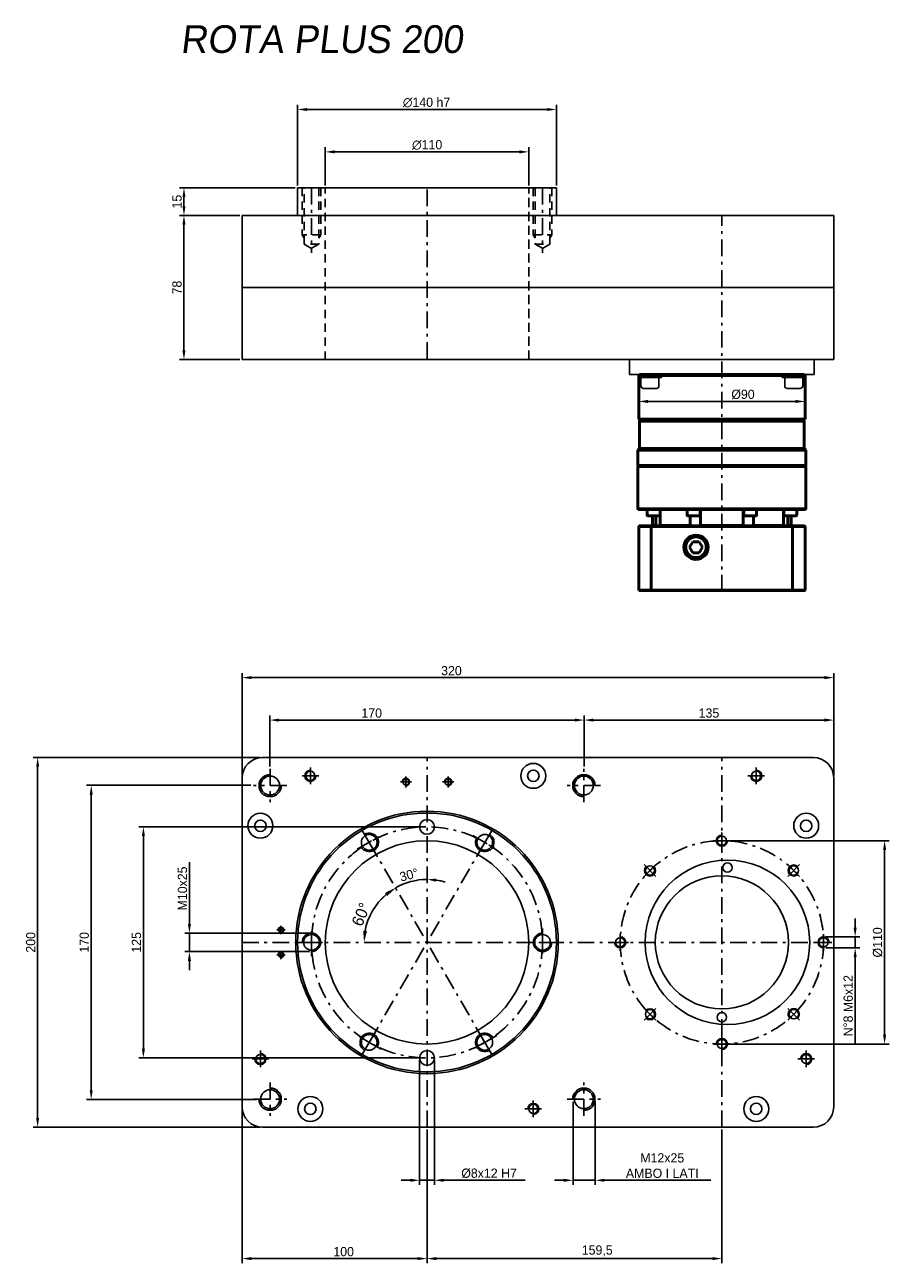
# Model space of a CAD drawing. Extents: x 364 to 832, y 164 to 834.
import ezdxf

# ---------------------------------------------------------------- set-up
doc = ezdxf.new("R2010")
doc.units = 0
doc.header["$LTSCALE"] = 1.5
doc.linetypes.add('PL2', pattern=[11, 6, -2, 1, -2])
doc.linetypes.add('TR2', pattern=[5, 3, -2])
doc.layers.get('0').update_dxf_attribs({"linetype": 'CONTINUOUS'})
doc.layers.get('DEFPOINTS').update_dxf_attribs({"linetype": 'CONTINUOUS'})
for name, color, linetype in [('1', 14, 'CONTINUOUS'), ('ASSI', 241, 'PL2'), ('QUOTE', 60, 'CONTINUOUS'), ('TRATTEGGI', 1, 'TR2')]:
    doc.layers.add(name, color=color, linetype=linetype)
doc.layers.add('Visible (ISO)', color=7, linetype='CONTINUOUS', lineweight=50)
doc.layers.add('Visible Narrow (ISO)', color=7, linetype='CONTINUOUS', lineweight=35)
doc.styles.add('25TXT', font='txt', dxfattribs={"oblique": 7, "height": 5})
doc.dimstyles.get("Standard").update_dxf_attribs({"dimtxt": 0.18, "dimasz": 0.18, "dimexe": 0.18, "dimexo": 0.0625, "dimgap": 0.09, "dimtad": 0, "dimtih": 1, "dimtoh": 1, "dimdec": 4, "dimzin": 0, "dimdsep": 46, "dimtxsty": 'STANDARD', "dimcen": 0.09, "dimadec": 0, "dimazin": 0, "dimtfac": 1, "dimtdec": 4, "dimtofl": 0, "dimtmove": 0, "dimatfit": 3, "dimfxl": 1, "dimtolj": 1, "dimtzin": 0, "dimarcsym": 0})

# ---------------------------------------------------------------- blocks, each defined once
blk = doc.blocks.new('*D12')
at = {"color": 0, "linetype": 'ByBlock', "transparency": 16777216}
for p, q in [((1258.21, 329.02), (1258.21, 256.65)), ((1417.71, 329.02), (1417.71, 256.65)), ((1412.71, 259.15), (1263.21, 259.15))]:
    blk.add_line(p, q, dxfattribs=at)
for points in [[(1263.21, 259.98), (1263.21, 258.31), (1258.21, 259.15)], [(1412.71, 259.98), (1412.71, 258.31), (1417.71, 259.15)]]:
    blk.add_solid(points, dxfattribs=at)
at = {"layer": 'DEFPOINTS', "color": 0, "linetype": 'ByBlock', "transparency": 16777216}
for p in [(1258.21, 330.27), (1417.71, 330.27), (1258.21, 259.15)]:
    blk.add_point(p, dxfattribs=at)
at = {"color": 0, "linetype": 'ByBlock', "transparency": 16777216, "insert": (1350.28, 263.31), "char_height": 5, "attachment_point": 5}
blk.add_mtext('\\A1;159,5', dxfattribs=at)
blk = doc.blocks.new('*D13')
at = {"color": 0, "linetype": 'ByBlock', "transparency": 16777216}
for p, q in [((1162.96, 515.27), (1074.07, 515.27)), ((1076.57, 510.27), (1076.57, 350.27)), ((1165.96, 345.27), (1074.07, 345.27))]:
    blk.add_line(p, q, dxfattribs=at)
for points in [[(1075.74, 510.27), (1077.4, 510.27), (1076.57, 515.27)], [(1075.74, 350.27), (1077.4, 350.27), (1076.57, 345.27)]]:
    blk.add_solid(points, dxfattribs=at)
at = {"layer": 'DEFPOINTS', "color": 0, "linetype": 'ByBlock', "transparency": 16777216}
for p in [(1164.21, 515.27), (1076.57, 345.27), (1167.21, 345.27)]:
    blk.add_point(p, dxfattribs=at)
at = {"color": 0, "linetype": 'ByBlock', "transparency": 16777216, "insert": (1072.82, 430.27), "char_height": 5, "attachment_point": 5, "rotation": 90}
blk.add_mtext('\\A1;170', dxfattribs=at)
blk = doc.blocks.new('*D14')
at = {"color": 0, "linetype": 'ByBlock', "transparency": 16777216}
for p, q in [((1167.96, 530.27), (1045.1, 530.27)), ((1047.6, 525.27), (1047.6, 335.27)), ((1167.96, 330.27), (1045.1, 330.27))]:
    blk.add_line(p, q, dxfattribs=at)
for points in [[(1046.77, 525.27), (1048.44, 525.27), (1047.6, 530.27)], [(1046.77, 335.27), (1048.44, 335.27), (1047.6, 330.27)]]:
    blk.add_solid(points, dxfattribs=at)
at = {"layer": 'DEFPOINTS', "color": 0, "linetype": 'ByBlock', "transparency": 16777216}
for p in [(1169.21, 530.27), (1047.6, 330.27), (1169.21, 330.27)]:
    blk.add_point(p, dxfattribs=at)
at = {"color": 0, "linetype": 'ByBlock', "transparency": 16777216, "insert": (1043.85, 430.27), "char_height": 5, "attachment_point": 5, "rotation": 90}
blk.add_mtext('\\A1;200', dxfattribs=at)
blk = doc.blocks.new('*D15')
at = {"color": 0, "linetype": 'ByBlock', "transparency": 16777216}
for p, q in [((1256.96, 492.77), (1102.3, 492.77)), ((1104.8, 487.77), (1104.8, 372.77)), ((1256.96, 367.77), (1102.3, 367.77))]:
    blk.add_line(p, q, dxfattribs=at)
for points in [[(1103.96, 487.77), (1105.63, 487.77), (1104.8, 492.77)], [(1103.96, 372.77), (1105.63, 372.77), (1104.8, 367.77)]]:
    blk.add_solid(points, dxfattribs=at)
at = {"layer": 'DEFPOINTS', "color": 0, "linetype": 'ByBlock', "transparency": 16777216}
for p in [(1258.21, 492.77), (1104.8, 367.77), (1258.21, 367.77)]:
    blk.add_point(p, dxfattribs=at)
at = {"color": 0, "linetype": 'ByBlock', "transparency": 16777216, "insert": (1101.05, 430.27), "char_height": 5, "attachment_point": 5, "rotation": 90}
blk.add_mtext('\\A1;125', dxfattribs=at)
blk = doc.blocks.new('*D16')
at = {"color": 0, "linetype": 'ByBlock', "transparency": 16777216}
for p, q in [((1158.21, 340.02), (1158.21, 256.65)), ((1258.21, 329.02), (1258.21, 256.65)), ((1253.21, 259.15), (1163.21, 259.15))]:
    blk.add_line(p, q, dxfattribs=at)
for points in [[(1163.21, 259.98), (1163.21, 258.31), (1158.21, 259.15)], [(1253.21, 259.98), (1253.21, 258.31), (1258.21, 259.15)]]:
    blk.add_solid(points, dxfattribs=at)
at = {"layer": 'DEFPOINTS', "color": 0, "linetype": 'ByBlock', "transparency": 16777216}
for p in [(1158.21, 341.27), (1258.21, 330.27), (1158.21, 259.15)]:
    blk.add_point(p, dxfattribs=at)
at = {"color": 0, "linetype": 'ByBlock', "transparency": 16777216, "insert": (1213.12, 262.9), "char_height": 5, "attachment_point": 5}
blk.add_mtext('\\A1;100', dxfattribs=at)
blk = doc.blocks.new('*D17')
at = {"layer": 'DEFPOINTS', "color": 0, "transparency": 16777216}
for p in [(660.82, 252.42), (672.82, 252.42), (660.82, 208.69)]:
    blk.add_point(p, dxfattribs=at)
at = {"layer": 'QUOTE', "color": 0, "lineweight": -2, "transparency": 16777216}
for p, q in [((660.82, 251.17), (660.82, 206.19)), ((672.82, 251.17), (672.82, 206.19)), ((655.82, 208.69), (650.82, 208.69)), ((660.82, 208.69), (672.82, 208.69)), ((677.82, 208.69), (735.32, 208.69))]:
    blk.add_line(p, q, dxfattribs=at)
at = {"layer": 'QUOTE', "color": 0, "transparency": 16777216}
for points in [[(655.82, 209.52), (655.82, 207.86), (660.82, 208.69)], [(677.82, 209.52), (677.82, 207.86), (672.82, 208.69)]]:
    blk.add_solid(points, dxfattribs=at)
at = {"layer": 'QUOTE', "color": 0, "transparency": 16777216, "insert": (709.07, 216.61), "char_height": 5, "attachment_point": 5}
blk.add_mtext('\\A1;M12x25\\PAMBO I LATI', dxfattribs=at)
blk = doc.blocks.new('*D18')
at = {"color": 0, "linetype": 'ByBlock', "transparency": 16777216}
for p, q in [((1156.96, 823.58), (1124.24, 823.58)), ((1126.74, 818.58), (1126.74, 750.58)), ((1156.96, 745.58), (1124.24, 745.58))]:
    blk.add_line(p, q, dxfattribs=at)
for points in [[(1125.91, 818.58), (1127.57, 818.58), (1126.74, 823.58)], [(1125.91, 750.58), (1127.57, 750.58), (1126.74, 745.58)]]:
    blk.add_solid(points, dxfattribs=at)
at = {"layer": 'DEFPOINTS', "color": 0, "linetype": 'ByBlock', "transparency": 16777216}
for p in [(1158.21, 823.58), (1126.74, 745.58), (1158.21, 745.58)]:
    blk.add_point(p, dxfattribs=at)
at = {"color": 0, "linetype": 'ByBlock', "transparency": 16777216, "insert": (1122.99, 784.58), "char_height": 5, "attachment_point": 5, "rotation": 90}
blk.add_mtext('\\A1;78', dxfattribs=at)
blk = doc.blocks.new('*D19')
at = {"color": 0, "linetype": 'ByBlock', "transparency": 16777216}
for p, q in [((1158.21, 520.52), (1158.21, 576.01)), ((1163.21, 573.51), (1473.21, 573.51)), ((1478.21, 520.52), (1478.21, 576.01))]:
    blk.add_line(p, q, dxfattribs=at)
for points in [[(1163.21, 574.35), (1163.21, 572.68), (1158.21, 573.51)], [(1473.21, 574.35), (1473.21, 572.68), (1478.21, 573.51)]]:
    blk.add_solid(points, dxfattribs=at)
at = {"layer": 'DEFPOINTS', "color": 0, "linetype": 'ByBlock', "transparency": 16777216}
for p in [(1478.21, 573.51), (1158.21, 519.27), (1478.21, 519.27)]:
    blk.add_point(p, dxfattribs=at)
at = {"color": 0, "linetype": 'ByBlock', "transparency": 16777216, "insert": (1271.42, 577.26), "char_height": 5, "attachment_point": 5}
blk.add_mtext('\\A1;320', dxfattribs=at)
blk = doc.blocks.new('*D20')
at = {"color": 0, "linetype": 'ByBlock', "transparency": 16777216}
for p, q in [((1173.21, 525.52), (1173.21, 553.05)), ((1178.21, 550.55), (1338.21, 550.55)), ((1343.21, 525.52), (1343.21, 553.05))]:
    blk.add_line(p, q, dxfattribs=at)
for points in [[(1178.21, 551.38), (1178.21, 549.72), (1173.21, 550.55)], [(1338.21, 551.38), (1338.21, 549.72), (1343.21, 550.55)]]:
    blk.add_solid(points, dxfattribs=at)
at = {"layer": 'DEFPOINTS', "color": 0, "linetype": 'ByBlock', "transparency": 16777216}
for p in [(1343.21, 550.55), (1173.21, 524.27), (1343.21, 524.27)]:
    blk.add_point(p, dxfattribs=at)
at = {"color": 0, "linetype": 'ByBlock', "transparency": 16777216, "insert": (1228.29, 554.3), "char_height": 5, "attachment_point": 5}
blk.add_mtext('\\A1;170', dxfattribs=at)
blk = doc.blocks.new('*D21')
at = {"layer": 'DEFPOINTS', "color": 0, "transparency": 16777216}
for p in [(453.31, 342.42), (519.32, 342.42), (519.52, 332.43)]:
    blk.add_point(p, dxfattribs=at)
at = {"layer": 'QUOTE', "color": 0, "lineweight": -2, "transparency": 16777216}
for p, q in [((453.31, 347.42), (453.31, 380.76)), ((518.07, 342.42), (450.81, 342.42)), ((453.31, 332.43), (453.31, 342.42)), ((518.27, 332.43), (450.81, 332.43)), ((453.31, 327.43), (453.31, 322.43))]:
    blk.add_line(p, q, dxfattribs=at)
at = {"layer": 'QUOTE', "color": 0, "transparency": 16777216}
for points in [[(452.47, 347.42), (454.14, 347.42), (453.31, 342.42)], [(452.47, 327.43), (454.14, 327.43), (453.31, 332.43)]]:
    blk.add_solid(points, dxfattribs=at)
at = {"layer": 'QUOTE', "color": 0, "transparency": 16777216, "insert": (449.56, 366.59), "char_height": 5, "attachment_point": 5, "rotation": 90}
blk.add_mtext('\\A1;M10x25', dxfattribs=at)
blk = doc.blocks.new('*D22')
at = {"color": 0, "linetype": 'ByBlock', "transparency": 16777216}
for p, q in [((1203.21, 839.83), (1203.21, 860.51)), ((1208.21, 858.01), (1308.21, 858.01)), ((1313.21, 839.83), (1313.21, 860.51))]:
    blk.add_line(p, q, dxfattribs=at)
for points in [[(1208.21, 858.84), (1208.21, 857.18), (1203.21, 858.01)], [(1308.21, 858.84), (1308.21, 857.18), (1313.21, 858.01)]]:
    blk.add_solid(points, dxfattribs=at)
at = {"layer": 'DEFPOINTS', "color": 0, "linetype": 'ByBlock', "transparency": 16777216}
for p in [(1313.21, 858.01), (1203.21, 838.58), (1313.21, 838.58)]:
    blk.add_point(p, dxfattribs=at)
at = {"color": 0, "linetype": 'ByBlock', "transparency": 16777216, "insert": (1258.29, 861.76), "char_height": 5, "attachment_point": 5}
blk.add_mtext('\\A1;∅110', dxfattribs=at)
blk = doc.blocks.new('*D23')
at = {"color": 0, "linetype": 'ByBlock', "transparency": 16777216}
for p, q in [((1188.21, 839.83), (1188.21, 883.45)), ((1193.21, 880.95), (1323.21, 880.95)), ((1328.21, 839.83), (1328.21, 883.45))]:
    blk.add_line(p, q, dxfattribs=at)
for points in [[(1193.21, 881.78), (1193.21, 880.11), (1188.21, 880.95)], [(1323.21, 881.78), (1323.21, 880.11), (1328.21, 880.95)]]:
    blk.add_solid(points, dxfattribs=at)
at = {"layer": 'DEFPOINTS', "color": 0, "linetype": 'ByBlock', "transparency": 16777216}
for p in [(1328.21, 880.95), (1188.21, 838.58), (1328.21, 838.58)]:
    blk.add_point(p, dxfattribs=at)
at = {"color": 0, "linetype": 'ByBlock', "transparency": 16777216, "insert": (1257.97, 884.7), "char_height": 5, "attachment_point": 5}
blk.add_mtext('\\A1;∅140 h7', dxfattribs=at)
blk = doc.blocks.new('*D24')
at = {"color": 0, "linetype": 'ByBlock', "transparency": 16777216}
for p, q in [((1186.96, 838.58), (1124.24, 838.58)), ((1126.74, 828.58), (1126.74, 833.58)), ((1156.96, 823.58), (1124.24, 823.58))]:
    blk.add_line(p, q, dxfattribs=at)
for points in [[(1125.91, 833.58), (1127.57, 833.58), (1126.74, 838.58)], [(1125.91, 828.58), (1127.57, 828.58), (1126.74, 823.58)]]:
    blk.add_solid(points, dxfattribs=at)
at = {"layer": 'DEFPOINTS', "color": 0, "linetype": 'ByBlock', "transparency": 16777216}
for p in [(1126.74, 838.58), (1188.21, 838.58), (1158.21, 823.58)]:
    blk.add_point(p, dxfattribs=at)
at = {"color": 0, "linetype": 'ByBlock', "transparency": 16777216, "insert": (1122.99, 831.08), "char_height": 5, "attachment_point": 5, "rotation": 90}
blk.add_mtext('\\A1;15', dxfattribs=at)
blk = doc.blocks.new('*D27')
at = {"color": 0, "linetype": 'ByBlock', "transparency": 16777216}
for p, q in [((1343.21, 528.02), (1343.21, 553.05)), ((1348.21, 550.55), (1473.21, 550.55)), ((1478.21, 520.52), (1478.21, 553.05))]:
    blk.add_line(p, q, dxfattribs=at)
for points in [[(1348.21, 551.38), (1348.21, 549.72), (1343.21, 550.55)], [(1473.21, 551.38), (1473.21, 549.72), (1478.21, 550.55)]]:
    blk.add_solid(points, dxfattribs=at)
at = {"layer": 'DEFPOINTS', "color": 0, "linetype": 'ByBlock', "transparency": 16777216}
for p in [(1478.21, 550.55), (1343.21, 526.77), (1478.21, 519.27)]:
    blk.add_point(p, dxfattribs=at)
at = {"color": 0, "linetype": 'ByBlock', "transparency": 16777216, "insert": (1410.71, 554.3), "char_height": 5, "attachment_point": 5}
blk.add_mtext('\\A1;135', dxfattribs=at)
blk = doc.blocks.new('*D28')
at = {"layer": 'DEFPOINTS', "color": 0, "transparency": 16777216}
for p in [(741.32, 392.42), (741.32, 282.42), (829.35, 282.42)]:
    blk.add_point(p, dxfattribs=at)
at = {"layer": 'QUOTE', "color": 0, "lineweight": -2, "transparency": 16777216}
for p, q in [((742.57, 392.42), (831.85, 392.42)), ((829.35, 387.42), (829.35, 287.42)), ((742.57, 282.42), (831.85, 282.42))]:
    blk.add_line(p, q, dxfattribs=at)
at = {"layer": 'QUOTE', "color": 0, "transparency": 16777216}
for points in [[(828.51, 387.42), (830.18, 387.42), (829.35, 392.42)], [(828.51, 287.42), (830.18, 287.42), (829.35, 282.42)]]:
    blk.add_solid(points, dxfattribs=at)
at = {"layer": 'QUOTE', "color": 0, "transparency": 16777216, "insert": (825.6, 337.42), "char_height": 5, "attachment_point": 5, "rotation": 90}
blk.add_mtext('\\A1;%%c110', dxfattribs=at)
blk = doc.blocks.new('*D29')
at = {"layer": 'DEFPOINTS', "color": 0, "transparency": 16777216}
for p in [(796.32, 340.42), (796.32, 334.42), (813.42, 334.42)]:
    blk.add_point(p, dxfattribs=at)
at = {"layer": 'QUOTE', "color": 0, "lineweight": -2, "transparency": 16777216}
for p, q in [((813.42, 345.42), (813.42, 350.42)), ((797.57, 340.42), (815.92, 340.42)), ((813.42, 340.42), (813.42, 334.42)), ((797.57, 334.42), (815.92, 334.42)), ((813.42, 329.42), (813.42, 281.92))]:
    blk.add_line(p, q, dxfattribs=at)
at = {"layer": 'QUOTE', "color": 0, "transparency": 16777216}
for points in [[(812.59, 345.42), (814.25, 345.42), (813.42, 340.42)], [(812.59, 329.42), (814.25, 329.42), (813.42, 334.42)]]:
    blk.add_solid(points, dxfattribs=at)
at = {"layer": 'QUOTE', "color": 0, "transparency": 16777216, "insert": (809.67, 303.17), "char_height": 5, "attachment_point": 5, "rotation": 90}
blk.add_mtext('\\A1;N°8 M6x12', dxfattribs=at)
blk = doc.blocks.new('*D30')
at = {"layer": 'DEFPOINTS', "color": 0, "transparency": 16777216}
for p in [(581.82, 437.42), (550.57, 391.55), (575.91, 370.96), (613.07, 283.3), (581.82, 237.42)]:
    blk.add_point(p, dxfattribs=at)
at = {"layer": 'QUOTE', "color": 0, "lineweight": -2, "transparency": 16777216}
for start, end in [(90, 120), (73.16001, 81.58), (128.42, 136.83999)]:
    blk.add_arc((581.82, 337.42), 34.05, start, end, dxfattribs=at)
at = {"layer": 'QUOTE', "color": 0, "transparency": 16777216}
for points in [[(586.75, 370.28), (586.87, 371.94), (581.82, 371.48)], [(560.19, 364.79), (561.13, 363.42), (564.79, 366.92)]]:
    blk.add_solid(points, dxfattribs=at)
at = {"layer": 'QUOTE', "color": 0, "transparency": 16777216, "insert": (572.04, 373.94), "char_height": 5, "attachment_point": 5, "rotation": 15}
blk.add_mtext('\\A1;30°', dxfattribs=at)
blk = doc.blocks.new('*D31')
at = {"layer": 'DEFPOINTS', "color": 0, "transparency": 16777216}
for p in [(577.82, 274.92), (585.82, 274.92), (585.82, 208.69)]:
    blk.add_point(p, dxfattribs=at)
at = {"layer": 'QUOTE', "color": 0, "lineweight": -2, "transparency": 16777216}
for p, q in [((577.82, 273.67), (577.82, 206.19)), ((585.82, 273.67), (585.82, 206.19)), ((572.82, 208.69), (567.82, 208.69)), ((577.82, 208.69), (585.82, 208.69)), ((590.82, 208.69), (634.99, 208.69))]:
    blk.add_line(p, q, dxfattribs=at)
at = {"layer": 'QUOTE', "color": 0, "transparency": 16777216}
for points in [[(572.82, 209.52), (572.82, 207.86), (577.82, 208.69)], [(590.82, 209.52), (590.82, 207.86), (585.82, 208.69)]]:
    blk.add_solid(points, dxfattribs=at)
at = {"layer": 'QUOTE', "color": 0, "transparency": 16777216, "insert": (615.4, 212.44), "char_height": 5, "attachment_point": 5}
blk.add_mtext('\\A1;%%c8x12 H7', dxfattribs=at)
blk = doc.blocks.new('*D32')
at = {"layer": 'DEFPOINTS', "color": 0, "transparency": 16777216}
for p in [(786.32, 630.14), (696.32, 620.54), (786.32, 620.54)]:
    blk.add_point(p, dxfattribs=at)
at = {"layer": 'QUOTE', "color": 0, "lineweight": -2, "transparency": 16777216}
for p, q in [((696.32, 621.79), (696.32, 632.64)), ((701.32, 630.14), (781.32, 630.14)), ((786.32, 621.79), (786.32, 632.64))]:
    blk.add_line(p, q, dxfattribs=at)
at = {"layer": 'QUOTE', "color": 0, "transparency": 16777216}
for points in [[(701.32, 630.97), (701.32, 629.3), (696.32, 630.14)], [(781.32, 630.97), (781.32, 629.3), (786.32, 630.14)]]:
    blk.add_solid(points, dxfattribs=at)
at = {"layer": 'QUOTE', "color": 0, "transparency": 16777216, "insert": (752.75, 633.89), "char_height": 5, "attachment_point": 5}
blk.add_mtext('\\A1;%%c90', dxfattribs=at)

msp = doc.modelspace()

# ---------------------------------------------------------------- linework, layer by layer
at = {"color": 7}
for p, q in [((651.82, 745.74), (511.82, 745.74)), ((511.82, 745.74), (511.82, 730.74)), ((651.82, 745.74), (651.82, 730.74)), ((481.82, 652.74), (481.82, 730.74)), ((801.82, 730.74), (481.82, 730.74)), ((801.82, 652.74), (801.82, 730.74)), ((801.82, 691.74), (481.82, 691.74)), ((801.82, 652.74), (481.82, 652.74)), ((492.82, 437.42), (790.82, 437.42)), ((481.82, 248.42), (481.82, 427.03)), ((801.82, 426.42), (801.82, 248.42)), ((790.82, 237.42), (492.82, 237.42))]:
    msp.add_line(p, q, dxfattribs=at)
for centre, radius in [((518.73, 427.53), 2.5), ((639.32, 427.53), 6.75), ((639.32, 427.53), 3.1), ((759.91, 427.53), 2.5), ((496.97, 422.28), 5.1), ((570.4, 424.22), 1.65), ((593.25, 424.22), 1.65), ((666.67, 422.28), 5.1), ((491.71, 400.52), 6.75), ((491.71, 400.52), 3.1), ((581.82, 337.42), 71), ((581.82, 337.42), 70), ((581.82, 399.92), 4), ((786.93, 400.52), 6.75), ((786.93, 400.52), 3.1), ((550.57, 391.55), 4.25), ((613.07, 391.55), 4.25), ((581.82, 337.42), 55), ((741.32, 392.42), 2.5), ((744.32, 337.42), 44.5), ((702.43, 376.32), 2.5), ((744.32, 377.92), 2.5), ((780.21, 376.32), 2.5), ((741.32, 337.42), 36), ((502.82, 344.17), 1.25), ((519.32, 337.42), 4.25), ((644.32, 337.42), 4.25), ((686.32, 337.42), 2.5), ((796.32, 337.42), 2.5), ((502.82, 330.67), 1.25), ((702.43, 298.53), 2.5), ((741.32, 296.92), 2.5), ((780.21, 298.53), 2.5), ((550.57, 283.3), 4.25), ((613.07, 283.3), 4.25), ((741.32, 282.42), 2.5), ((491.71, 274.33), 2.5), ((581.82, 274.92), 4), ((786.93, 274.33), 2.5), ((496.97, 252.57), 5.1), ((666.67, 252.57), 5.1), ((518.73, 247.32), 6.75), ((518.73, 247.32), 3.1), ((639.32, 247.32), 2.5), ((759.91, 247.32), 6.75), ((759.91, 247.32), 3.1)]:
    msp.add_circle(centre, radius, dxfattribs=at)
for centre, start, end in [((492.82, 426.42), 90, 180), ((790.82, 426.42), 360, 90), ((492.82, 248.42), 180, 270), ((790.82, 248.42), 270, 0)]:
    msp.add_arc(centre, 11, start, end, dxfattribs=at)
at = {"color": 7, "linetype": 'ByBlock'}
msp.add_arc((581.82, 337.42), 34.05, 130.53034, 169.46966, dxfattribs=at)
for points in [[(559.09, 364.16), (560.29, 362.46), (564.79, 366.92)], [(549.38, 343.55), (547.3, 343.74), (547.77, 337.42)]]:
    msp.add_solid(points, dxfattribs=at)
at = {"layer": '1', "color": 7, "linetype": 'Continuous'}
for p, q in [((698.82, 644.74), (752.32, 644.74)), ((752.32, 644.74), (783.82, 644.74))]:
    msp.add_line(p, q, dxfattribs=at)
at = {"layer": 'ASSI', "color": 7}
for p, q in [((519.32, 745.74), (519.32, 710.56)), ((581.82, 653.24), (581.82, 745.74)), ((581.82, 653.24), (581.82, 745.74)), ((644.32, 745.74), (644.32, 710.56)), ((741.32, 527.24), (741.32, 730.74)), ((581.82, 237.42), (581.82, 437.42)), ((741.32, 237.42), (741.32, 437.42)), ((496.97, 431.28), (496.97, 413.28)), ((518.73, 432.03), (518.73, 423.03)), ((666.67, 413.28), (666.67, 431.28)), ((759.91, 432.03), (759.91, 423.03)), ((505.97, 422.28), (487.97, 422.28)), ((523.23, 427.53), (514.23, 427.53)), ((567.4, 424.22), (573.4, 424.22)), ((570.4, 421.22), (570.4, 427.22)), ((590.25, 424.22), (596.25, 424.22)), ((593.25, 421.22), (593.25, 427.22)), ((675.67, 422.28), (657.67, 422.28)), ((755.41, 427.53), (764.41, 427.53)), ((546.82, 398.05), (554.32, 385.06)), ((616.82, 398.05), (609.32, 385.06)), ((741.32, 396.92), (741.32, 387.92)), ((544.08, 387.8), (557.07, 395.3)), ((613.07, 391.55), (550.57, 283.3)), ((550.57, 391.55), (613.07, 283.3)), ((606.58, 395.3), (619.57, 387.8)), ((745.82, 392.42), (736.82, 392.42)), ((699.25, 379.5), (705.61, 373.13)), ((705.61, 379.5), (699.25, 373.13)), ((783.39, 379.5), (777.03, 373.13)), ((783.39, 373.13), (777.03, 379.5)), ((500.57, 344.17), (505.07, 344.17)), ((502.82, 341.92), (502.82, 346.42)), ((519.32, 329.92), (519.32, 344.92)), ((644.32, 344.92), (644.32, 329.92)), ((686.32, 341.92), (686.32, 332.92)), ((796.32, 332.92), (796.32, 341.92)), ((481.82, 337.42), (796.82, 337.42)), ((511.82, 337.42), (526.82, 337.42)), ((651.82, 337.42), (636.82, 337.42)), ((681.82, 337.42), (690.82, 337.42)), ((800.82, 337.42), (791.82, 337.42)), ((500.57, 330.67), (505.07, 330.67)), ((502.82, 328.42), (502.82, 332.92)), ((699.25, 295.35), (705.61, 301.72)), ((699.25, 301.72), (705.61, 295.35)), ((783.39, 295.35), (777.03, 301.72)), ((777.03, 295.35), (783.39, 301.72)), ((546.82, 276.8), (554.32, 289.79)), ((616.82, 276.8), (609.32, 289.79)), ((557.07, 279.55), (544.08, 287.05)), ((619.57, 287.05), (606.58, 279.55)), ((736.82, 282.42), (745.82, 282.42)), ((741.32, 277.92), (741.32, 286.92)), ((491.71, 278.83), (491.71, 269.83)), ((786.93, 269.83), (786.93, 278.83)), ((487.21, 274.33), (496.21, 274.33)), ((782.43, 274.33), (791.43, 274.33)), ((496.97, 261.57), (496.97, 243.57)), ((666.67, 243.57), (666.67, 261.57)), ((487.97, 252.57), (505.97, 252.57)), ((639.32, 242.82), (639.32, 251.82)), ((657.67, 252.57), (675.67, 252.57)), ((634.82, 247.32), (643.82, 247.32))]:
    msp.add_line(p, q, dxfattribs=at)
msp.add_circle((581.82, 337.42), 62.5, dxfattribs=at)
at = {"layer": 'ASSI', "color": 0}
msp.add_circle((741.32, 337.42), 55, dxfattribs=at)
at = {"layer": 'DEFPOINTS', "color": 7, "linetype": 'ByBlock'}
for p in [(559.32, 376.4), (604.32, 376.4), (555.73, 359.31), (514.82, 337.42), (514.82, 337.42), (729.82, 337.42), (729.82, 337.42), (559.32, 298.45), (604.32, 298.45)]:
    msp.add_point(p, dxfattribs=at)
at = {"layer": 'QUOTE', "color": 7}
for p, q in [((691.32, 652.74), (691.32, 644.74)), ((791.32, 652.74), (791.32, 644.74)), ((791.32, 644.74), (691.32, 644.74)), ((696.18, 644.24), (696.18, 644.74)), ((696.18, 643.13), (696.18, 644.74)), ((708.68, 643.13), (708.68, 644.74)), ((773.96, 644.24), (773.96, 644.74)), ((773.96, 643.13), (773.96, 644.74)), ((786.46, 643.13), (786.46, 644.74)), ((708.68, 643.13), (696.18, 643.13)), ((697.57, 638.52), (697.57, 643.13)), ((705.9, 637.13), (698.96, 637.13)), ((707.29, 638.52), (707.29, 643.13)), ((786.46, 643.13), (773.96, 643.13)), ((775.35, 638.52), (775.35, 643.13)), ((783.68, 637.13), (776.74, 637.13)), ((785.07, 638.52), (785.07, 643.13))]:
    msp.add_line(p, q, dxfattribs=at)
for centre, start, end in [((698.96, 638.52), 180, 270), ((705.9, 638.52), 270, 0), ((776.74, 638.52), 180, 270), ((783.68, 638.52), 270, 0)]:
    msp.add_arc(centre, 1.39, start, end, dxfattribs=at)
at = {"layer": 'TRATTEGGI', "color": 7}
for p, q in [((514.32, 745.74), (514.32, 720.24)), ((515.32, 715.24), (515.32, 745.74)), ((523.32, 745.74), (523.32, 715.24)), ((524.32, 745.74), (524.32, 720.24)), ((526.82, 652.74), (526.82, 745.74)), ((636.82, 653.24), (636.82, 745.74)), ((636.82, 652.74), (636.82, 745.74)), ((639.32, 745.74), (639.32, 720.24)), ((640.32, 745.74), (640.32, 715.24)), ((648.32, 715.24), (648.32, 745.74)), ((649.32, 745.74), (649.32, 720.24)), ((524.32, 720.24), (514.32, 720.24)), ((514.32, 720.24), (515.32, 718.5)), ((524.32, 720.24), (523.32, 718.5)), ((639.32, 720.24), (640.32, 718.5)), ((639.32, 720.24), (649.32, 720.24)), ((649.32, 720.24), (648.32, 718.5)), ((523.32, 715.24), (515.32, 715.24)), ((519.32, 712.93), (515.32, 715.24)), ((523.32, 715.24), (519.32, 712.93)), ((640.32, 715.24), (648.32, 715.24)), ((640.32, 715.24), (644.32, 712.93)), ((644.32, 712.93), (648.32, 715.24))]:
    msp.add_line(p, q, dxfattribs=at)
at = {"layer": 'TRATTEGGI', "color": 7, "linetype": 'Continuous'}
for centre, radius, start, end in [((518.73, 427.53), 3, 90, 0), ((759.91, 427.53), 3, 180, 90), ((496.97, 422.28), 6, 90, 0), ((570.4, 424.22), 2, 270, 180), ((593.25, 424.22), 2, 270, 180), ((666.67, 422.28), 6, 0, 270), ((550.57, 391.55), 5, 210, 120), ((613.07, 391.55), 5, 150, 60), ((741.32, 392.42), 3, 90, 0), ((702.43, 376.32), 3, 135, 45), ((780.21, 376.32), 3, 45, 315), ((502.82, 344.17), 1.5, 270, 180), ((519.32, 337.42), 5, 270, 180), ((644.32, 337.42), 5, 90, 0), ((686.32, 337.42), 3, 180, 90), ((796.32, 337.42), 3, 0, 270), ((502.82, 330.67), 1.5, 270, 180), ((702.43, 298.53), 3, 225, 135), ((780.21, 298.53), 3, 315, 225), ((550.57, 283.3), 5, 330, 240), ((613.07, 283.3), 5, 30, 300), ((741.32, 282.42), 3, 270, 180), ((491.71, 274.33), 3, 180, 90), ((786.93, 274.33), 3, 270, 180), ((496.97, 252.57), 6, 180, 90), ((666.67, 252.57), 6, 270, 180), ((639.32, 247.32), 3, 270, 180)]:
    msp.add_arc(centre, radius, start, end, dxfattribs=at)
at = {"layer": 'Visible (ISO)'}
for p, q in [((696.82, 644.74), (696.32, 644.24)), ((786.32, 644.24), (696.32, 644.24)), ((696.32, 620.54), (696.32, 644.24)), ((696.82, 644.74), (785.82, 644.74)), ((785.82, 644.74), (786.32, 644.24)), ((786.32, 620.54), (786.32, 644.24)), ((786.32, 620.54), (696.32, 620.54)), ((697.12, 619.74), (696.32, 620.54)), ((697.12, 619.74), (696.82, 619.44)), ((696.82, 619.44), (785.82, 619.44)), ((696.82, 604.74), (696.82, 619.44)), ((697.12, 619.74), (785.52, 619.74)), ((785.52, 619.74), (786.32, 620.54)), ((785.52, 619.74), (785.82, 619.44)), ((785.82, 604.74), (785.82, 619.44)), ((696.82, 604.74), (695.82, 603.74)), ((786.82, 603.74), (695.82, 603.74)), ((695.82, 595.54), (695.82, 603.74)), ((696.82, 604.74), (785.82, 604.74)), ((785.82, 604.74), (786.82, 603.74)), ((786.82, 595.54), (786.82, 603.74)), ((695.82, 595.54), (786.82, 595.54)), ((696.12, 595.24), (695.82, 595.54)), ((696.12, 595.24), (695.82, 594.94)), ((786.82, 594.94), (695.82, 594.94)), ((695.82, 572.04), (695.82, 594.94)), ((786.52, 595.24), (696.12, 595.24)), ((696.12, 595.24), (786.52, 595.24)), ((786.52, 595.24), (786.82, 595.54)), ((786.52, 595.24), (786.82, 594.94)), ((786.82, 572.04), (786.82, 594.94)), ((695.82, 572.04), (786.82, 572.04)), ((696.12, 571.74), (695.82, 572.04)), ((786.52, 571.74), (696.12, 571.74)), ((700.87, 568.64), (700.87, 571.74)), ((707.87, 568.64), (707.87, 571.64)), ((707.94, 571.34), (707.94, 563.04)), ((722.51, 568.64), (722.51, 571.74)), ((729.51, 568.64), (729.51, 571.74)), ((729.81, 571.34), (729.81, 563.04)), ((752.83, 563.04), (752.83, 571.34)), ((753.13, 568.64), (753.13, 571.74)), ((760.13, 568.64), (760.13, 571.74)), ((774.7, 563.04), (774.7, 571.34)), ((774.78, 568.64), (774.78, 571.64)), ((781.78, 568.64), (781.78, 571.74)), ((786.52, 571.74), (786.82, 572.04)), ((707.47, 568.24), (701.27, 568.24)), ((703.82, 563.04), (703.82, 568.24)), ((703.82, 563.04), (705.63, 563.04)), ((704.12, 562.74), (703.82, 563.04)), ((705.63, 563.04), (705.63, 568.24)), ((707.94, 563.04), (724.23, 563.04)), ((729.11, 568.24), (722.91, 568.24)), ((724.23, 563.04), (724.23, 568.24)), ((729.81, 563.04), (752.83, 563.04)), ((759.73, 568.24), (753.53, 568.24)), ((758.42, 568.24), (758.42, 563.04)), ((758.42, 563.04), (774.7, 563.04)), ((781.38, 568.24), (775.18, 568.24)), ((777.01, 568.24), (777.01, 563.04)), ((777.01, 563.04), (778.82, 563.04)), ((778.52, 562.74), (778.82, 563.04)), ((778.82, 563.04), (778.82, 568.24)), ((703.16, 562.44), (696.32, 562.44)), ((696.32, 528.04), (696.32, 562.44)), ((696.62, 562.74), (703.27, 562.74)), ((703.16, 562.44), (779.48, 562.44)), ((703.16, 528.04), (703.16, 562.44)), ((779.37, 562.74), (703.27, 562.74)), ((779.37, 562.74), (786.02, 562.74)), ((786.32, 562.44), (779.48, 562.44)), ((779.48, 528.04), (779.48, 562.44)), ((786.32, 528.04), (786.32, 562.44)), ((723.86, 551.24), (725.59, 554.24)), ((725.59, 548.24), (723.86, 551.24)), ((725.59, 554.24), (729.05, 554.24)), ((729.05, 554.24), (730.78, 551.24)), ((730.78, 551.24), (729.05, 548.24)), ((729.05, 548.24), (725.59, 548.24)), ((696.32, 528.04), (703.16, 528.04)), ((703.27, 527.74), (696.62, 527.74)), ((779.48, 528.04), (703.16, 528.04)), ((703.27, 527.74), (779.37, 527.74)), ((786.02, 527.74), (779.37, 527.74)), ((779.48, 528.04), (786.32, 528.04))]:
    msp.add_line(p, q, dxfattribs=at)
for radius in [6.55, 5.58]:
    msp.add_circle((727.32, 551.24), radius, dxfattribs=at)
for centre, start, end in [((701.27, 568.64), 180, 270), ((707.47, 568.64), 270, 0), ((722.91, 568.64), 180, 270), ((729.11, 568.64), 270, 0), ((753.53, 568.64), 180, 270), ((759.73, 568.64), 270, 0), ((775.18, 568.64), 180, 270), ((781.38, 568.64), 270, 0)]:
    msp.add_arc(centre, 0.4, start, end, dxfattribs=at)
for points, knots in [([(707.71, 571.74), (707.71, 571.74), (707.72, 571.73), (707.77, 571.73), (707.8, 571.71), (707.86, 571.65), (707.88, 571.62), (707.91, 571.54), (707.92, 571.5), (707.94, 571.42), (707.94, 571.38), (707.94, 571.34)], [-0.06860448, -0.06860448, -0.06860448, -0.06860448, -0.06405921, -0.06405921, -0.04396821, -0.04396821, -0.02681606, -0.02681606, -0.01273086, -0.01273086, -0.00000163, -0.00000163, -0.00000163, -0.00000163]), ([(729.93, 571.74), (729.93, 571.74), (729.92, 571.73), (729.91, 571.73), (729.89, 571.71), (729.86, 571.65), (729.85, 571.62), (729.83, 571.54), (729.82, 571.5), (729.81, 571.42), (729.81, 571.38), (729.81, 571.34)], [-0.06860448, -0.06860448, -0.06860448, -0.06860448, -0.06405921, -0.06405921, -0.04396821, -0.04396821, -0.02681606, -0.02681606, -0.01273086, -0.01273086, -0.00000163, -0.00000163, -0.00000163, -0.00000163]), ([(752.83, 571.34), (752.83, 571.36), (752.83, 571.39), (752.83, 571.44), (752.83, 571.46), (752.82, 571.53), (752.8, 571.57), (752.78, 571.65), (752.76, 571.69), (752.73, 571.73), (752.72, 571.74), (752.71, 571.74)], [-0.13521271, -0.13521271, -0.13521271, -0.13521271, -0.12759574, -0.12759574, -0.11984937, -0.11984937, -0.10364801, -0.10364801, -0.08391541, -0.08391541, -0.06657749, -0.06657749, -0.06657749, -0.06657749]), ([(774.7, 571.34), (774.7, 571.36), (774.7, 571.39), (774.7, 571.44), (774.71, 571.46), (774.72, 571.53), (774.74, 571.57), (774.78, 571.65), (774.81, 571.69), (774.87, 571.73), (774.9, 571.74), (774.93, 571.74)], [-0.13521113, -0.13521113, -0.13521113, -0.13521113, -0.12758633, -0.12758633, -0.11983524, -0.11983524, -0.10363452, -0.10363452, -0.08390042, -0.08390042, -0.06657582, -0.06657582, -0.06657582, -0.06657582])]:
    msp.add_open_spline(points, degree=3, knots=knots, dxfattribs=at)
for points in [[(705.99, 562.74), (705.87, 562.83), (705.75, 562.93), (705.63, 563.04)], [(707.94, 563.04), (708, 562.93), (708.05, 562.83), (708.1, 562.74)], [(724.58, 562.74), (724.46, 562.83), (724.34, 562.93), (724.23, 563.04)], [(729.81, 563.04), (729.77, 562.93), (729.72, 562.83), (729.67, 562.74)], [(752.97, 562.74), (752.92, 562.83), (752.87, 562.93), (752.83, 563.04)], [(758.42, 563.04), (758.3, 562.93), (758.18, 562.83), (758.06, 562.74)], [(774.54, 562.74), (774.59, 562.83), (774.64, 562.93), (774.7, 563.04)], [(777.01, 563.04), (776.89, 562.93), (776.77, 562.83), (776.65, 562.74)], [(696.62, 562.74), (696.52, 562.64), (696.42, 562.54), (696.32, 562.44)], [(703.27, 562.74), (703.24, 562.64), (703.2, 562.54), (703.16, 562.44)], [(779.37, 562.74), (779.4, 562.64), (779.44, 562.54), (779.48, 562.44)], [(786.02, 562.74), (786.12, 562.64), (786.22, 562.54), (786.32, 562.44)], [(696.62, 527.74), (696.52, 527.84), (696.42, 527.94), (696.32, 528.04)], [(703.27, 527.74), (703.24, 527.84), (703.2, 527.94), (703.16, 528.04)], [(779.37, 527.74), (779.4, 527.84), (779.44, 527.94), (779.48, 528.04)], [(786.32, 528.04), (786.22, 527.94), (786.12, 527.84), (786.02, 527.74)]]:
    msp.add_open_spline(points, degree=3, dxfattribs=at)
at = {"layer": 'Visible Narrow (ISO)'}
for p, q in [((722.51, 571.34), (707.94, 571.34)), ((752.83, 571.34), (729.81, 571.34)), ((774.7, 571.34), (760.13, 571.34)), ((700.87, 568.64), (707.87, 568.64)), ((722.51, 568.64), (729.51, 568.64)), ((753.13, 568.64), (760.13, 568.64)), ((774.78, 568.64), (781.78, 568.64))]:
    msp.add_line(p, q, dxfattribs=at)
msp.add_circle((727.32, 551.24), 6.56, dxfattribs=at)

# ---------------------------------------------------------------- texts
at = {"style": '25TXT', "oblique": 7}
msp.add_text('ROTA PLUS 200', height=15, dxfattribs=at).set_placement((448.38, 818.69))
at = {"color": 7, "linetype": 'ByBlock', "insert": (546.16, 352.58), "char_height": 6.25, "attachment_point": 5, "rotation": 66.97871}
msp.add_mtext('\\A1;60°', dxfattribs=at)

# ---------------------------------------------------------------- dimensions: what is measured, and where the dimension line sits
at = {"layer": 'QUOTE', "color": 7}
for base, p1, p2, text, picture, middle in [((651.82, 788.11), (511.82, 745.74), (651.82, 745.74), '%%C<> h7', '*D23', (581.57, 788.11)), ((636.82, 765.17), (526.82, 745.74), (636.82, 745.74), '%%c<>', '*D22', (581.89, 765.17))]:
    dim = msp.add_linear_dim(base=base, p1=p1, p2=p2, text=text, dimstyle='STANDARD', override={"dimscale": 2, "dimtxt": 2.5, "dimasz": 2.5, "dimexe": 1.25, "dimexo": 0.625, "dimgap": 0.625, "dimtad": 1, "dimtih": 0, "dimtoh": 0, "dimdec": 1, "dimzin": 8, "dimlunit": 6, "dimcen": 2.5, "dimtofl": 1}, dxfattribs=at)
    dim.commit()
    dim.dimension.update_dxf_attribs({"geometry": picture, "text_midpoint": middle, "dimtype": 160, "insert": (-676.39, -92.84)})
for base, p1, p2, picture, middle in [((450.35, 745.74), (481.82, 730.74), (511.82, 745.74), '*D24', (446.6, 738.24)), ((450.35, 652.74), (481.82, 730.74), (481.82, 652.74), '*D18', (446.6, 691.74)), ((371.21, 237.42), (492.82, 437.42), (492.82, 237.42), '*D14', (367.46, 337.42)), ((400.18, 252.42), (487.82, 422.42), (490.82, 252.42), '*D13', (396.43, 337.42)), ((428.4, 274.92), (581.82, 399.92), (581.82, 274.92), '*D15', (424.65, 337.42))]:
    dim = msp.add_linear_dim(base=base, p1=p1, p2=p2, angle=90, dimstyle='STANDARD', override={"dimscale": 2, "dimtxt": 2.5, "dimasz": 2.5, "dimexe": 1.25, "dimexo": 0.625, "dimgap": 0.625, "dimtad": 1, "dimtih": 0, "dimtoh": 0, "dimdec": 1, "dimzin": 8, "dimlunit": 6, "dimcen": 2.5, "dimtofl": 1}, dxfattribs=at)
    dim.commit()
    dim.dimension.update_dxf_attribs({"geometry": picture, "text_midpoint": middle, "insert": (-676.39, -92.84)})
at = {"layer": 'QUOTE', "color": 0}
dim = msp.add_linear_dim(base=(786.32, 630.14), p1=(696.32, 620.54), p2=(786.32, 620.54), text='%%c<>', dimstyle='STANDARD', override={"dimscale": 2, "dimtxt": 2.5, "dimasz": 2.5, "dimexe": 1.25, "dimexo": 0.625, "dimgap": 0.625, "dimtad": 1, "dimtih": 0, "dimtoh": 0, "dimdec": 1, "dimzin": 8, "dimlunit": 6, "dimcen": 2.5, "dimtofl": 1}, dxfattribs=at)
dim.commit()
dim.dimension.update_dxf_attribs({"geometry": '*D32', "text_midpoint": (752.75, 630.14), "dimtype": 160})
at = {"layer": 'QUOTE', "color": 7}
for base, p1, p2, picture, middle in [((801.82, 480.67), (481.82, 426.42), (801.82, 426.42), '*D19', (595.03, 480.67)), ((666.82, 457.71), (496.82, 431.42), (666.82, 431.42), '*D20', (551.89, 457.71)), ((481.82, 166.3), (581.82, 237.42), (481.82, 248.42), '*D16', (536.73, 166.3)), ((581.82, 166.3), (741.32, 237.42), (581.82, 237.42), '*D12', (673.88, 166.3))]:
    dim = msp.add_linear_dim(base=base, p1=p1, p2=p2, dimstyle='STANDARD', override={"dimscale": 2, "dimtxt": 2.5, "dimasz": 2.5, "dimexe": 1.25, "dimexo": 0.625, "dimgap": 0.625, "dimtad": 1, "dimtih": 0, "dimtoh": 0, "dimdec": 1, "dimzin": 8, "dimlunit": 6, "dimcen": 2.5, "dimtofl": 1}, dxfattribs=at)
    dim.commit()
    dim.dimension.update_dxf_attribs({"geometry": picture, "text_midpoint": middle, "dimtype": 160, "insert": (-676.39, -92.84)})
dim = msp.add_linear_dim(base=(801.82, 457.71), p1=(666.82, 433.92), p2=(801.82, 426.42), dimstyle='STANDARD', override={"dimscale": 2, "dimtxt": 2.5, "dimasz": 2.5, "dimexe": 1.25, "dimexo": 0.625, "dimgap": 0.625, "dimtad": 1, "dimtih": 0, "dimtoh": 0, "dimdec": 1, "dimzin": 8, "dimlunit": 6, "dimcen": 2.5, "dimtofl": 1}, dxfattribs=at)
dim.commit()
dim.dimension.update_dxf_attribs({"geometry": '*D27', "text_midpoint": (734.32, 461.46), "insert": (-676.39, -92.84)})
at = {"layer": 'QUOTE', "color": 0}
dim = msp.add_angular_dim_2l(base=(575.91, 370.96), line1=((581.82, 237.42), (581.82, 437.42)), line2=((550.57, 391.55), (613.07, 283.3)), dimstyle='STANDARD', override={"dimscale": 2, "dimtxt": 2.5, "dimasz": 2.5, "dimexe": 1.25, "dimexo": 0.625, "dimgap": 0.625, "dimtad": 1, "dimtih": 0, "dimtoh": 0, "dimdec": 1, "dimzin": 8, "dimlunit": 6, "dimcen": 2.5, "dimtofl": 1}, dxfattribs=at)
dim.commit()
dim.dimension.update_dxf_attribs({"geometry": '*D30', "text_midpoint": (572.04, 373.94)})
for base, p1, p2, text, picture, middle in [((829.35, 282.42), (741.32, 392.42), (741.32, 282.42), '%%c<>', '*D28', (825.6, 337.42)), ((813.42, 334.42), (796.32, 340.42), (796.32, 334.42), 'N°8 M<>x12', '*D29', (809.67, 303.17))]:
    dim = msp.add_linear_dim(base=base, p1=p1, p2=p2, angle=90, text=text, dimstyle='STANDARD', override={"dimscale": 2, "dimtxt": 2.5, "dimasz": 2.5, "dimexe": 1.25, "dimexo": 0.625, "dimgap": 0.625, "dimtad": 1, "dimtih": 0, "dimtoh": 0, "dimdec": 1, "dimzin": 8, "dimlunit": 6, "dimcen": 2.5, "dimtofl": 1}, dxfattribs=at)
    dim.commit()
    dim.dimension.update_dxf_attribs({"geometry": picture, "text_midpoint": middle})
at = {"layer": 'QUOTE', "color": 7}
dim = msp.add_linear_dim(base=(453.31, 342.42), p1=(519.52, 332.43), p2=(519.32, 342.42), angle=90, text='M<>x25', dimstyle='STANDARD', override={"dimscale": 2, "dimtxt": 2.5, "dimasz": 2.5, "dimexe": 1.25, "dimexo": 0.625, "dimgap": 0.625, "dimtad": 1, "dimtih": 0, "dimtoh": 0, "dimdec": 1, "dimzin": 8, "dimlunit": 6, "dimcen": 2.5, "dimtofl": 1}, dxfattribs=at)
dim.commit()
dim.dimension.update_dxf_attribs({"geometry": '*D21', "text_midpoint": (453.31, 366.59), "dimtype": 160})
at = {"layer": 'QUOTE', "color": 0}
dim = msp.add_linear_dim(base=(585.82, 208.69), p1=(577.82, 274.92), p2=(585.82, 274.92), text='%%c8x12 H7', dimstyle='STANDARD', override={"dimscale": 2, "dimtxt": 2.5, "dimasz": 2.5, "dimexe": 1.25, "dimexo": 0.625, "dimgap": 0.625, "dimtad": 1, "dimtih": 0, "dimtoh": 0, "dimdec": 1, "dimzin": 8, "dimlunit": 6, "dimcen": 2.5, "dimtofl": 1}, dxfattribs=at)
dim.commit()
dim.dimension.update_dxf_attribs({"geometry": '*D31', "text_midpoint": (615.4, 212.44)})
at = {"layer": 'QUOTE', "color": 7}
dim = msp.add_linear_dim(base=(660.82, 208.69), p1=(672.82, 252.42), p2=(660.82, 252.42), text='M<>x25\\PAMBO I LATI', dimstyle='STANDARD', override={"dimscale": 2, "dimtxt": 2.5, "dimasz": 2.5, "dimexe": 1.25, "dimexo": 0.625, "dimgap": 0.625, "dimtad": 1, "dimtih": 0, "dimtoh": 0, "dimdec": 1, "dimzin": 8, "dimlunit": 6, "dimcen": 2.5, "dimtofl": 1}, dxfattribs=at)
dim.commit()
dim.dimension.update_dxf_attribs({"geometry": '*D17', "text_midpoint": (709.07, 208.69), "dimtype": 160})

doc.saveas('drawing.dxf')
